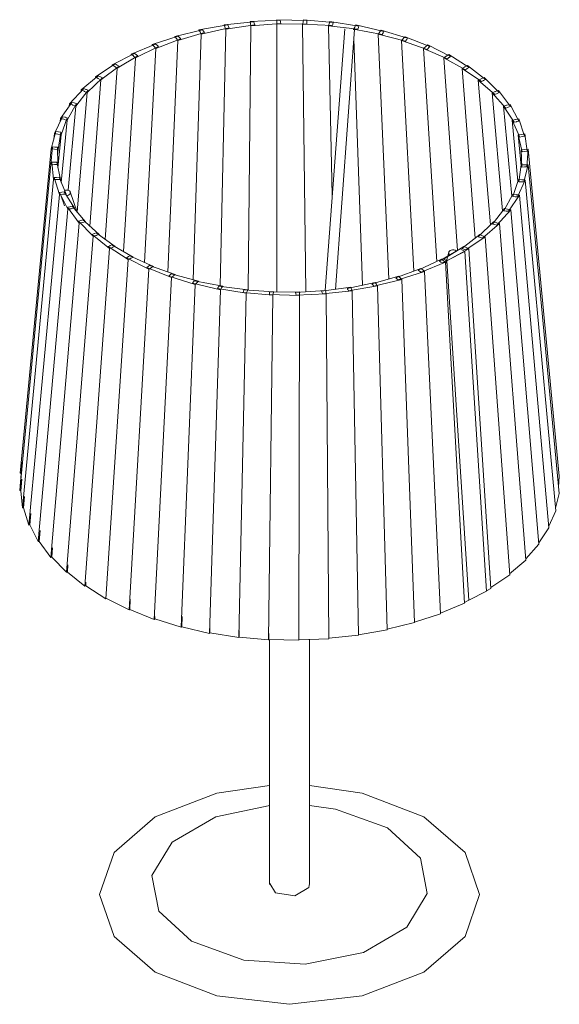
# Model space of a CAD drawing. Header units: millimetres. Extents: x -6760 to -5861, y -92 to 6718.
# Tile 2 of 3: x -6077 to -5861, y 1293 to 1687. Entities that reach past the tile are written whole.
import ezdxf

# ---------------------------------------------------------------- set-up
doc = ezdxf.new("R2010")
doc.units = ezdxf.units.MM
doc.layers.add('E-LITE-EQPM', color=7, linetype='Continuous', lineweight=20)

# ---------------------------------------------------------------- blocks, each defined once
blk = doc.blocks.new('64316 - 64316-36 SAMBA White_ribbon yellow mini table lamp-498520-00 Isometrico PDF')
at = {"layer": 'E-LITE-EQPM', "color": 251, "lineweight": 9, "true_color": 0x636466}
for p, q in [((-7034.05, 1684.88), (-7045.55, 1682.9)), ((-7023.65, 1686.14), (-7035.46, 1684.92)), ((-7035.46, 1684.63), (-7035.46, 1684.92)), ((-7035.46, 1684.92), (-7035.17, 1684.06)), ((-7034.86, 1683.16), (-7023.22, 1684.89)), ((-7033.74, 1684.28), (-7034.05, 1684.88)), ((-7013.06, 1686.72), (-7025.04, 1686.27)), ((-7025.04, 1685.99), (-7025.04, 1686.27)), ((-7025.04, 1686.27), (-7024.9, 1685.38)), ((-7024.9, 1685.38), (-7024.89, 1685.32)), ((-7024.89, 1685.32), (-7024.78, 1684.66)), ((-7024.75, 1684.49), (-7012.86, 1685.45)), ((-7023.43, 1685.51), (-7023.65, 1686.14)), ((-7023.22, 1684.89), (-7023.43, 1685.51)), ((-7014.44, 1685.99), (-7014.45, 1685.32)), ((-7014.45, 1685.15), (-7002.45, 1685.34)), ((-7014.45, 1685.32), (-7014.45, 1685.15)), ((-7014.35, 1578.08), (-7014.45, 1685.15)), ((-7014.42, 1686.94), (-7014.44, 1686.05)), ((-7002.43, 1686.62), (-7014.42, 1686.94)), ((-7012.96, 1686.09), (-7013.06, 1686.72)), ((-7012.94, 1686), (-7012.96, 1686.09)), ((-7012.86, 1685.45), (-7012.94, 1685.99)), ((-7004.05, 1685.31), (-7004.08, 1685.15)), ((-7002.78, 1578.18), (-7004.08, 1685.15)), ((-7004.08, 1685.15), (-6992.12, 1684.57)), ((-7003.92, 1686.04), (-7004.05, 1685.32)), ((-7003.75, 1686.93), (-7003.91, 1686.07)), ((-6991.88, 1685.84), (-7003.75, 1686.93)), ((-7002.45, 1685.34), (-7002.44, 1685.98)), ((-7002.44, 1685.99), (-7002.43, 1686.62)), ((-6993.49, 1685.28), (-6993.72, 1684.65)), ((-6993.14, 1686.23), (-6993.46, 1685.35)), ((-6981.55, 1684.38), (-6993.14, 1686.23)), ((-6992.12, 1684.57), (-6992.02, 1685.12)), ((-6992, 1685.2), (-6991.88, 1685.84)), ((-6982.73, 1684.85), (-6983.2, 1684)), ((-6971.57, 1682.26), (-6982.73, 1684.85)), ((-7044.15, 1682.95), (-7055.18, 1680.25)), ((-7054, 1678.61), (-7043.3, 1681.78)), ((-7047.83, 1582.95), (-7044.65, 1681.2)), ((-7045.56, 1682.61), (-7045.55, 1682.9)), ((-7045.55, 1682.9), (-7045.1, 1682.05)), ((-7045.1, 1682.05), (-7044.74, 1681.36)), ((-7044.73, 1681.35), (-7044.65, 1681.2)), ((-7044.65, 1681.2), (-7033.41, 1683.66)), ((-7043.73, 1682.37), (-7044.15, 1682.95)), ((-7043.3, 1681.78), (-7043.73, 1682.37)), ((-7037.07, 1580.55), (-7034.86, 1683.16)), ((-7035.16, 1684.04), (-7034.92, 1683.33)), ((-7034.92, 1683.32), (-7034.86, 1683.16)), ((-7033.41, 1683.66), (-7033.73, 1684.27)), ((-7025.85, 1578.81), (-7024.75, 1684.49)), ((-7024.78, 1684.65), (-7024.75, 1684.49)), ((-6987.25, 1683.28), (-6995.02, 1578.72)), ((-6993.72, 1684.64), (-6993.78, 1684.48)), ((-6992.2, 1616.62), (-6993.78, 1684.48)), ((-6993.78, 1684.48), (-6982.01, 1683.13)), ((-6990.97, 1579.14), (-6983.27, 1682.98)), ((-6983.59, 1683.31), (-6983.68, 1683.15)), ((-6983.67, 1682.88), (-6983.68, 1683.15)), ((-6983.68, 1683.15), (-6972.25, 1681.05)), ((-6983.21, 1683.99), (-6983.59, 1683.31)), ((-6982.01, 1683.13), (-6981.78, 1683.76)), ((-6981.78, 1683.77), (-6981.55, 1684.38)), ((-6973.78, 1681.33), (-6973.89, 1681.18)), ((-6969.55, 1583.27), (-6973.89, 1681.18)), ((-6973.89, 1681.18), (-6962.94, 1678.36)), ((-6973.36, 1681.88), (-6973.77, 1681.33)), ((-6973.27, 1681.99), (-6973.36, 1681.88)), ((-6972.66, 1682.81), (-6973.27, 1681.99)), ((-6962.06, 1679.52), (-6972.66, 1682.81)), ((-6972.25, 1681.05), (-6971.91, 1681.66)), ((-6971.91, 1681.66), (-6971.57, 1682.26)), ((-7062.92, 1677.22), (-7072.63, 1673.17)), ((-7064.27, 1676.66), (-7064.25, 1676.99)), ((-7053.81, 1680.39), (-7064.25, 1676.99)), ((-7064.25, 1676.99), (-7063.52, 1676.22)), ((-7062.3, 1676.7), (-7062.92, 1677.22)), ((-7062.79, 1675.44), (-7052.77, 1679.28)), ((-7057.95, 1586.07), (-7054, 1678.61)), ((-7055.2, 1679.94), (-7055.18, 1680.25)), ((-7055.18, 1680.25), (-7054.59, 1679.43)), ((-7054.59, 1679.43), (-7054.11, 1678.76)), ((-7054.11, 1678.76), (-7054, 1678.61)), ((-7053.29, 1679.83), (-7053.81, 1680.39)), ((-7052.77, 1679.28), (-7053.29, 1679.83)), ((-6980.19, 1580.8), (-6983.54, 1679.26)), ((-6964.4, 1678.73), (-6964.54, 1678.59)), ((-6959.57, 1586.46), (-6964.54, 1678.59)), ((-6964.54, 1678.59), (-6954.21, 1675.08)), ((-6963.86, 1679.29), (-6964.4, 1678.74)), ((-6963.04, 1680.13), (-6963.79, 1679.36)), ((-6953.14, 1676.18), (-6963.04, 1680.13)), ((-6962.94, 1678.36), (-6962.57, 1678.84)), ((-6962.56, 1678.86), (-6962.5, 1678.94)), ((-6962.5, 1678.94), (-6962.44, 1679.02)), ((-6962.43, 1679.03), (-6962.06, 1679.52)), ((-6954, 1676.85), (-6954.88, 1676.13)), ((-6944.92, 1672.29), (-6954, 1676.85)), ((-7071.35, 1673.48), (-7080.22, 1668.84)), ((-7072.65, 1672.8), (-7072.63, 1673.17)), ((-7072.63, 1673.17), (-7071.77, 1672.45)), ((-7070.66, 1673.01), (-7071.35, 1673.48)), ((-7070.92, 1671.72), (-7061.69, 1676.18)), ((-7070.56, 1672.94), (-7070.66, 1673.01)), ((-7067.28, 1589.86), (-7062.79, 1675.44)), ((-7063.52, 1676.22), (-7062.93, 1675.59)), ((-7062.93, 1675.58), (-7062.79, 1675.44)), ((-7061.69, 1676.18), (-7062.3, 1676.7)), ((-6955.59, 1675.55), (-6955.75, 1675.42)), ((-6950.41, 1590.29), (-6955.75, 1675.42)), ((-6955.75, 1675.42), (-6946.17, 1671.27)), ((-6954.98, 1676.04), (-6955.59, 1675.55)), ((-6954.88, 1676.13), (-6954.98, 1676.05)), ((-6954.21, 1675.08), (-6953.84, 1675.47)), ((-6953.8, 1675.5), (-6953.69, 1675.62)), ((-6953.68, 1675.63), (-6953.14, 1676.18)), ((-6945.65, 1673.01), (-6946.64, 1672.35)), ((-6937.5, 1667.89), (-6945.65, 1673.01)), ((-7079.02, 1669.23), (-7086.93, 1664.04)), ((-7078.25, 1668.8), (-7079.02, 1669.23)), ((-7078.27, 1667.5), (-7069.96, 1672.53)), ((-7075.68, 1594.23), (-7070.92, 1671.72)), ((-7071.77, 1672.45), (-7071.71, 1672.39)), ((-7071.68, 1672.37), (-7071.08, 1671.86)), ((-7071.07, 1671.85), (-7070.92, 1671.72)), ((-7069.96, 1672.53), (-7070.49, 1672.9)), ((-6947.45, 1671.82), (-6947.64, 1671.69)), ((-6942.18, 1594.7), (-6947.64, 1671.69)), ((-6947.64, 1671.69), (-6938.92, 1666.95)), ((-6946.82, 1672.23), (-6947.45, 1671.82)), ((-6946.64, 1672.35), (-6946.81, 1672.24)), ((-6946.17, 1671.27), (-6945.7, 1671.65)), ((-6945.69, 1671.66), (-6945.54, 1671.78)), ((-6945.54, 1671.78), (-6945.44, 1671.86)), ((-6945.42, 1671.88), (-6944.92, 1672.29)), ((-7084.77, 1662.84), (-7077.47, 1668.37)), ((-7083.03, 1599.12), (-7078.27, 1667.5)), ((-7080.25, 1668.42), (-7080.22, 1668.84)), ((-7080.22, 1668.84), (-7079.25, 1668.17)), ((-7079.25, 1668.17), (-7078.45, 1667.63)), ((-7078.45, 1667.63), (-7078.27, 1667.5)), ((-7077.47, 1668.37), (-7078.25, 1668.8)), ((-6940.08, 1667.58), (-6940.29, 1667.47)), ((-6935.01, 1599.6), (-6940.29, 1667.47)), ((-6940.29, 1667.47), (-6932.54, 1662.2)), ((-6939.32, 1667.99), (-6940.08, 1667.58)), ((-6939.19, 1668.06), (-6939.3, 1668)), ((-6938.09, 1668.65), (-6939.19, 1668.06)), ((-6938.92, 1666.95), (-6938.27, 1667.38)), ((-6938.21, 1667.42), (-6937.5, 1667.89)), ((-6930.98, 1663.04), (-6938.09, 1668.65)), ((-7085.81, 1664.51), (-7092.66, 1658.84)), ((-7090.32, 1657.79), (-7084.14, 1663.75)), ((-7089.25, 1604.42), (-7084.77, 1662.84)), ((-7086.96, 1663.55), (-7086.93, 1664.04)), ((-7086.93, 1664.04), (-7085.85, 1663.44)), ((-7085.85, 1663.44), (-7084.97, 1662.95)), ((-7084.97, 1664.13), (-7085.81, 1664.51)), ((-7084.97, 1662.95), (-7084.77, 1662.84)), ((-7084.14, 1663.75), (-7084.94, 1664.11)), ((-6933.58, 1662.9), (-6933.8, 1662.81)), ((-6928.95, 1604.91), (-6933.8, 1662.81)), ((-6933.8, 1662.81), (-6927.13, 1657.07)), ((-6932.84, 1663.22), (-6933.58, 1662.9)), ((-6932.61, 1663.32), (-6932.75, 1663.26)), ((-6931.43, 1663.83), (-6932.61, 1663.32)), ((-6932.54, 1662.2), (-6931.95, 1662.52)), ((-6931.9, 1662.55), (-6931.76, 1662.62)), ((-6931.76, 1662.62), (-6930.98, 1663.04)), ((-6925.43, 1657.8), (-6931.43, 1663.83)), ((-7091.65, 1659.38), (-7097.36, 1653.3)), ((-7094.86, 1652.41), (-7089.87, 1658.74)), ((-7094.27, 1610.1), (-7090.32, 1657.79)), ((-7092.71, 1658.25), (-7092.66, 1658.84)), ((-7092.66, 1658.84), (-7091.49, 1658.31)), ((-7090.76, 1659.06), (-7091.65, 1659.38)), ((-7091.49, 1658.31), (-7091.31, 1658.23)), ((-7091.31, 1658.23), (-7090.54, 1657.88)), ((-7090.56, 1658.98), (-7090.76, 1659.06)), ((-7089.87, 1658.74), (-7090.54, 1658.98)), ((-7090.53, 1657.88), (-7090.32, 1657.79)), ((-6928.02, 1657.83), (-6928.25, 1657.75)), ((-6924.07, 1610.52), (-6928.25, 1657.75)), ((-6928.25, 1657.75), (-6922.74, 1651.62)), ((-6927.27, 1658.09), (-6928.02, 1657.83)), ((-6926.99, 1658.19), (-6927.23, 1658.1)), ((-6927.13, 1657.07), (-6926.28, 1657.44)), ((-6925.73, 1658.62), (-6926.99, 1658.19)), ((-6926.28, 1657.44), (-6925.43, 1657.8)), ((-6920.94, 1652.24), (-6925.73, 1658.62)), ((-7096.46, 1653.9), (-7100.96, 1647.5)), ((-7098.34, 1646.77), (-7094.59, 1653.38)), ((-7097.43, 1652.52), (-7097.36, 1653.3)), ((-7097.36, 1653.3), (-7096.11, 1652.85)), ((-7095.53, 1653.64), (-7096.46, 1653.9)), ((-7094.59, 1653.38), (-7095.51, 1653.64)), ((-7097.82, 1618.74), (-7094.86, 1652.41)), ((-7096.11, 1652.85), (-7096.04, 1652.83)), ((-7096.04, 1652.83), (-7095.09, 1652.49)), ((-7095.09, 1652.49), (-7094.86, 1652.41)), ((-6923.47, 1652.43), (-6923.72, 1652.37)), ((-6920.4, 1616.36), (-6923.72, 1652.37)), ((-6923.72, 1652.37), (-6919.43, 1645.92)), ((-6922.45, 1652.71), (-6923.47, 1652.43)), ((-6922.74, 1651.62), (-6921.92, 1651.9)), ((-6921.08, 1653.07), (-6922.4, 1652.72)), ((-6921.84, 1651.93), (-6920.94, 1652.24)), ((-6917.54, 1646.42), (-6921.08, 1653.07)), ((-7100.19, 1648.15), (-7103.41, 1641.5)), ((-7101.06, 1646.34), (-7100.96, 1647.5)), ((-7100.96, 1647.5), (-7099.65, 1647.13)), ((-7100.7, 1640.94), (-7098.25, 1647.75)), ((-7100.62, 1621.81), (-7098.34, 1646.77)), ((-7099.22, 1647.95), (-7100.19, 1648.15)), ((-7099.5, 1647.09), (-7098.58, 1646.83)), ((-7099.01, 1647.91), (-7099.22, 1647.95)), ((-7098.25, 1647.75), (-7098.98, 1647.9)), ((-7098.58, 1646.83), (-7098.34, 1646.77)), ((-6920, 1646.78), (-6920.25, 1646.73)), ((-6917.94, 1622.35), (-6920.25, 1646.73)), ((-6920.25, 1646.73), (-6917.24, 1640.04)), ((-6918.89, 1646.99), (-6920, 1646.78)), ((-6919.43, 1645.92), (-6918.48, 1646.17)), ((-6917.52, 1647.26), (-6918.84, 1647)), ((-6918.48, 1646.17), (-6918.43, 1646.18)), ((-6918.41, 1646.19), (-6917.54, 1646.42)), ((-6915.29, 1640.42), (-6917.52, 1647.26)), ((-7102.78, 1642.2), (-7104.69, 1635.38)), ((-7103.63, 1639.14), (-7103.41, 1641.5)), ((-7103.41, 1641.5), (-7102.06, 1641.22)), ((-7101.79, 1642.06), (-7102.78, 1642.2)), ((-7101.92, 1635), (-7100.8, 1641.92)), ((-7100.8, 1641.92), (-7101.79, 1642.06)), ((-7102.06, 1641.22), (-7100.95, 1640.99)), ((-7101.95, 1627.7), (-7100.7, 1640.94)), ((-7100.95, 1640.99), (-7100.7, 1640.94)), ((-6917.64, 1640.93), (-6917.89, 1640.9)), ((-6916.7, 1628.41), (-6917.89, 1640.9)), ((-6917.89, 1640.9), (-6916.19, 1634.06)), ((-6916.51, 1641.08), (-6917.64, 1640.93)), ((-6917.24, 1640.04), (-6916.26, 1640.23)), ((-6915.12, 1641.25), (-6916.51, 1641.08)), ((-6916.26, 1640.23), (-6915.29, 1640.42)), ((-6914.21, 1634.32), (-6915.12, 1641.25)), ((-7117.09, 1505.65), (-7104.69, 1635.38)), ((-7104.2, 1636.11), (-7104.78, 1629.21)), ((-7104.69, 1635.38), (-7104.27, 1635.32)), ((-7104.27, 1635.32), (-7103.33, 1635.19)), ((-7103.2, 1636.04), (-7104.2, 1636.11)), ((-7103.31, 1635.19), (-7101.92, 1635)), ((-7102.21, 1635.97), (-7103.2, 1636.04)), ((-7101.99, 1629.01), (-7102.21, 1635.97)), ((-7102.11, 1633), (-7101.92, 1635)), ((-6916.42, 1634.97), (-6916.68, 1634.96)), ((-6916.68, 1634.96), (-6916.32, 1628.05)), ((-6915.28, 1635.04), (-6916.42, 1634.97)), ((-6916.19, 1634.06), (-6915.2, 1634.19)), ((-6913.89, 1635.13), (-6915.28, 1635.04)), ((-6915.2, 1634.19), (-6914.21, 1634.32)), ((-6914.32, 1628.18), (-6913.89, 1635.13)), ((-6901.39, 1504.47), (-6913.89, 1635.13)), ((-7104.44, 1629.98), (-7103.68, 1623.08)), ((-7103.45, 1629.97), (-7104.44, 1629.98)), ((-7102.45, 1629.96), (-7103.34, 1629.97)), ((-7100.9, 1623.06), (-7102.45, 1629.96)), ((-7117.28, 1498.69), (-7104.78, 1629.21)), ((-7104.78, 1629.21), (-7104.35, 1629.18)), ((-7104.35, 1629.18), (-7103.39, 1629.11)), ((-7103.3, 1629.11), (-7101.99, 1629.01)), ((-7102.07, 1628.23), (-7101.99, 1629.01)), ((-6916.62, 1628.97), (-6917.6, 1622.09)), ((-6915.23, 1628.97), (-6916.62, 1628.97)), ((-6916.32, 1628.05), (-6915.32, 1628.11)), ((-6915.62, 1622.08), (-6913.84, 1628.96)), ((-6915.29, 1628.12), (-6914.32, 1628.18)), ((-6914.27, 1628.97), (-6915.23, 1628.97)), ((-6913.84, 1628.96), (-6914.27, 1628.97)), ((-6901.43, 1497.5), (-6913.84, 1628.96)), ((-7116.12, 1491.75), (-7103.68, 1623.08)), ((-7103.68, 1623.08), (-7103.25, 1623.08)), ((-7102.52, 1623.92), (-7103.49, 1623.86)), ((-7103.49, 1623.86), (-7101.4, 1617.06)), ((-7103.25, 1623.08), (-7102.29, 1623.07)), ((-7101.54, 1623.97), (-7102.51, 1623.92)), ((-7102.29, 1623.07), (-7100.9, 1623.06)), ((-7098.67, 1617.22), (-7101.54, 1623.97)), ((-7100.95, 1622.58), (-7100.9, 1623.06)), ((-6917.71, 1623.02), (-6920.02, 1616.24)), ((-6918.08, 1616.11), (-6914.99, 1622.84)), ((-6916.42, 1622.93), (-6917.71, 1623.02)), ((-6917.6, 1622.09), (-6916.65, 1622.09)), ((-6916.61, 1622.09), (-6915.62, 1622.08)), ((-6915.41, 1622.86), (-6916.35, 1622.93)), ((-6914.99, 1622.84), (-6915.41, 1622.86)), ((-6902.81, 1490.58), (-6914.99, 1622.84)), ((-7100.42, 1617.96), (-7101.37, 1617.85)), ((-7101.37, 1617.85), (-7097.97, 1611.22)), ((-7099.48, 1618.08), (-7100.42, 1617.96)), ((-7099.48, 1618.07), (-7099.48, 1618.08)), ((-7095.32, 1611.55), (-7099.48, 1618.08)), ((-7094.23, 1610), (-7097.06, 1618.15)), ((-7113.63, 1484.93), (-7101.4, 1617.06)), ((-7101.4, 1617.06), (-7100.98, 1617.08)), ((-7100.98, 1617.08), (-7100.04, 1617.14)), ((-7100.84, 1616.83), (-7099.36, 1612.57)), ((-7100.04, 1617.14), (-7098.67, 1617.22)), ((-7098.7, 1616.92), (-7098.67, 1617.22)), ((-6919.95, 1617.18), (-6923.56, 1610.59)), ((-6921.68, 1610.34), (-6917.32, 1616.82)), ((-6920.02, 1616.24), (-6919.05, 1616.18)), ((-6918.64, 1617), (-6919.95, 1617.18)), ((-6919.05, 1616.18), (-6918.08, 1616.11)), ((-6917.73, 1616.87), (-6918.6, 1616.99)), ((-6917.32, 1616.82), (-6917.73, 1616.87)), ((-6905.53, 1483.78), (-6917.32, 1616.82)), ((-7109.84, 1478.31), (-7097.97, 1611.22)), ((-7097.19, 1612.18), (-7098.1, 1612)), ((-7098.1, 1612), (-7093.44, 1605.64)), ((-7097.97, 1611.22), (-7097.57, 1611.27)), ((-7097.56, 1611.27), (-7096.65, 1611.39)), ((-7097, 1612.22), (-7097.19, 1612.18)), ((-7096.29, 1612.36), (-7097, 1612.22)), ((-7096.54, 1611.4), (-7095.32, 1611.55)), ((-7090.9, 1606.14), (-7096.29, 1612.36)), ((-7095.35, 1611.28), (-7095.32, 1611.55)), ((-6923.31, 1611.51), (-6928.17, 1605.2)), ((-6926.38, 1604.83), (-6920.8, 1610.99)), ((-6923.56, 1610.59), (-6922.62, 1610.46)), ((-6922.05, 1611.25), (-6923.31, 1611.51)), ((-6922.62, 1610.46), (-6921.68, 1610.34)), ((-6921.19, 1611.07), (-6922.05, 1611.25)), ((-6920.8, 1610.99), (-6921.18, 1611.07)), ((-6909.54, 1477.21), (-6920.8, 1610.99)), ((-7092.86, 1606.64), (-7093.72, 1606.41)), ((-7093.72, 1606.41), (-7087.85, 1600.39)), ((-7092.01, 1606.88), (-7092.86, 1606.64)), ((-7092.17, 1605.89), (-7090.9, 1606.14)), ((-7091.13, 1606.09), (-7092.01, 1606.88)), ((-7085.46, 1601.04), (-7091.1, 1606.07)), ((-7090.92, 1605.91), (-7090.9, 1606.14)), ((-6927.74, 1606.1), (-6933.79, 1600.14)), ((-6927.73, 1606.07), (-6927.74, 1606.1)), ((-6926.7, 1605.8), (-6927.74, 1606.1)), ((-7104.79, 1471.98), (-7093.44, 1605.64)), ((-7093.44, 1605.64), (-7093.05, 1605.72)), ((-7093.04, 1605.72), (-7092.17, 1605.89)), ((-6932.1, 1599.66), (-6925.37, 1605.42)), ((-6928.17, 1605.2), (-6927.27, 1605.01)), ((-6927.27, 1605.01), (-6926.38, 1604.83)), ((-6925.74, 1605.53), (-6926.56, 1605.76)), ((-6925.37, 1605.42), (-6925.74, 1605.53)), ((-6914.8, 1470.94), (-6925.37, 1605.42)), ((-7098.55, 1466.02), (-7087.85, 1600.39)), ((-7087.49, 1601.42), (-7088.28, 1601.13)), ((-7088.28, 1601.13), (-7081.29, 1595.53)), ((-7087.85, 1600.39), (-7087.49, 1600.49)), ((-7087.35, 1601.47), (-7087.49, 1601.42)), ((-7087.48, 1600.49), (-7086.66, 1600.71)), ((-7086.7, 1601.71), (-7087.34, 1601.48)), ((-7079.08, 1596.33), (-7086.7, 1601.71)), ((-7086.66, 1600.71), (-7086.49, 1600.76)), ((-7086.47, 1600.77), (-7085.46, 1601.04)), ((-7085.48, 1600.85), (-7085.46, 1601.04)), ((-6933.18, 1601.01), (-6940.36, 1595.48)), ((-6938.8, 1594.89), (-6931, 1600.18)), ((-6933.79, 1600.14), (-6932.95, 1599.9)), ((-6932.09, 1600.6), (-6933.18, 1601.01)), ((-6932.95, 1599.9), (-6932.1, 1599.66)), ((-6931.34, 1600.31), (-6932.09, 1600.6)), ((-6931, 1600.18), (-6931.34, 1600.31)), ((-6921.23, 1465.04), (-6931, 1600.18)), ((-7091.2, 1460.49), (-7081.29, 1595.53)), ((-7081.15, 1596.58), (-7081.87, 1596.24)), ((-7081.87, 1596.24), (-7073.83, 1591.12)), ((-7081.29, 1595.53), (-7080.95, 1595.65)), ((-7081.06, 1596.61), (-7081.15, 1596.58)), ((-7080.43, 1596.91), (-7081.04, 1596.63)), ((-7080.94, 1595.65), (-7080.18, 1595.93)), ((-7071.82, 1592.06), (-7080.43, 1596.91)), ((-7080.18, 1595.93), (-7080.1, 1595.96)), ((-7080.09, 1595.96), (-7079.08, 1596.33)), ((-7079.09, 1596.15), (-7079.08, 1596.33)), ((-6941.1, 1595.32), (-6949.52, 1590.4)), ((-6939.58, 1596.3), (-6947.78, 1591.26)), ((-6946.05, 1590.78), (-6939.18, 1594.33)), ((-6944.96, 1591.34), (-6937.6, 1595.34)), ((-6940.14, 1594.83), (-6941.1, 1595.32)), ((-6940.36, 1595.48), (-6939.58, 1595.18)), ((-6939.32, 1594.41), (-6940.14, 1594.83)), ((-6938.59, 1595.82), (-6939.58, 1596.3)), ((-6939.58, 1595.18), (-6938.8, 1594.89)), ((-6939.18, 1594.33), (-6939.31, 1594.4)), ((-6930.56, 1458.47), (-6939.18, 1594.33)), ((-6937.91, 1595.49), (-6938.59, 1595.82)), ((-6937.6, 1595.34), (-6937.91, 1595.49)), ((-6928.76, 1459.59), (-6937.6, 1595.34)), ((-7082.83, 1455.47), (-7073.83, 1591.12)), ((-7073.91, 1592.17), (-7074.54, 1591.79)), ((-7074.54, 1591.79), (-7065.56, 1587.22)), ((-7073.78, 1592.25), (-7073.91, 1592.17)), ((-7073.83, 1591.12), (-7073.52, 1591.26)), ((-7073.27, 1592.55), (-7073.77, 1592.25)), ((-7073.51, 1591.26), (-7072.82, 1591.59)), ((-7063.78, 1588.28), (-7073.27, 1592.55)), ((-7072.82, 1591.59), (-7072.66, 1591.66)), ((-7072.65, 1591.67), (-7071.82, 1592.06)), ((-7071.83, 1591.9), (-7071.82, 1592.06)), ((-6948.54, 1591.16), (-6957.86, 1586.81)), ((-6949.52, 1590.4), (-6948.97, 1590.12)), ((-6947.81, 1590.67), (-6948.54, 1591.16)), ((-6948.14, 1589.7), (-6946.37, 1590.61)), ((-6947.7, 1590.6), (-6947.8, 1590.67)), ((-6947.78, 1591.26), (-6947.17, 1590.97)), ((-6947.12, 1590.22), (-6947.7, 1590.6)), ((-6947.08, 1590.92), (-6946.41, 1590.59)), ((-6945.57, 1594), (-6946.83, 1589.53)), ((-6946.37, 1590.58), (-6946.05, 1590.75)), ((-6946.37, 1590.58), (-6937.53, 1454.83)), ((-7073.53, 1451.02), (-7065.56, 1587.22)), ((-7065.86, 1588.26), (-7066.4, 1587.84)), ((-7066.4, 1587.84), (-7056.59, 1583.87)), ((-7065.71, 1588.37), (-7065.86, 1588.26)), ((-7065.31, 1588.67), (-7065.7, 1588.37)), ((-7065.56, 1587.22), (-7065.28, 1587.38)), ((-7055.06, 1585.04), (-7065.31, 1588.67)), ((-7065.28, 1587.38), (-7064.67, 1587.75)), ((-7064.67, 1587.75), (-7064.52, 1587.83)), ((-7064.52, 1587.83), (-7063.78, 1588.28)), ((-7063.78, 1588.13), (-7063.78, 1588.28)), ((-6956.75, 1587.5), (-6966.85, 1583.78)), ((-6957.86, 1586.81), (-6957.26, 1586.42)), ((-6957.26, 1586.42), (-6956.66, 1586.02)), ((-6956.03, 1586.89), (-6956.75, 1587.5)), ((-6956.66, 1586.02), (-6946.86, 1590.05)), ((-6955.54, 1586.48), (-6956.03, 1586.89)), ((-6955.32, 1586.29), (-6955.54, 1586.48)), ((-6948.97, 1590.12), (-6948.83, 1590.05)), ((-6948.83, 1590.05), (-6948.14, 1589.7)), ((-6946.86, 1590.05), (-6947.12, 1590.22)), ((-6939.3, 1453.66), (-6946.86, 1590.05)), ((-7063.44, 1447.2), (-7056.59, 1583.87)), ((-7057.1, 1584.89), (-7057.55, 1584.44)), ((-7057.55, 1584.44), (-7047.03, 1581.13)), ((-7056.65, 1585.34), (-7057.03, 1584.96)), ((-7045.77, 1582.39), (-7056.65, 1585.34)), ((-7056.59, 1583.87), (-7056.35, 1584.05)), ((-7056.35, 1584.06), (-7055.82, 1584.46)), ((-7055.73, 1584.53), (-7055.06, 1585.04)), ((-7055.06, 1584.9), (-7055.06, 1585.04)), ((-7047.41, 1582.58), (-7047.75, 1582.1)), ((-7036.02, 1580.35), (-7047.41, 1582.58)), ((-7046.4, 1581.76), (-7045.77, 1582.39)), ((-7045.77, 1582.26), (-7045.77, 1582.39)), ((-6965.6, 1584.39), (-6976.37, 1581.34)), ((-6975.55, 1580.42), (-6964.45, 1583.1)), ((-6966.85, 1583.78), (-6966.34, 1583.35)), ((-6966.34, 1583.35), (-6965.83, 1582.92)), ((-6965.83, 1582.92), (-6955.32, 1586.29)), ((-6965.03, 1583.74), (-6965.6, 1584.39)), ((-6964.63, 1583.3), (-6965.03, 1583.74)), ((-6964.45, 1583.1), (-6964.63, 1583.3)), ((-6959.29, 1445.89), (-6964.45, 1583.1)), ((-6948.92, 1449.45), (-6955.32, 1586.29)), ((-7052.67, 1444.05), (-7047.03, 1581.13)), ((-7047.75, 1582.1), (-7048.1, 1581.62)), ((-7048.1, 1581.62), (-7037, 1579.01)), ((-7047.03, 1581.13), (-7046.83, 1581.32)), ((-7046.83, 1581.32), (-7046.4, 1581.76)), ((-7041.36, 1441.61), (-7037, 1579.01)), ((-7037.92, 1579.93), (-7038.17, 1579.44)), ((-7038.17, 1579.44), (-7026.62, 1577.56)), ((-7037.68, 1580.43), (-7037.92, 1579.93)), ((-7025.94, 1578.95), (-7037.68, 1580.43)), ((-7037, 1579.01), (-7036.85, 1579.22)), ((-7036.84, 1579.22), (-7036.51, 1579.68)), ((-7036.51, 1579.68), (-7036.02, 1580.35)), ((-7036.03, 1580.22), (-7036.02, 1580.35)), ((-7027.6, 1578.92), (-7027.72, 1578.47)), ((-7015.66, 1578.2), (-7027.6, 1578.92)), ((-7026.25, 1578.31), (-7025.94, 1578.95)), ((-7025.95, 1578.82), (-7025.94, 1578.95)), ((-6994.98, 1578.72), (-7006.89, 1577.89)), ((-6984.84, 1579.97), (-6996.52, 1578.38)), ((-6996.12, 1577.38), (-6984.28, 1578.57)), ((-6994.85, 1578.01), (-6994.98, 1578.72)), ((-6975.01, 1581.87), (-6986.3, 1579.54)), ((-6986.3, 1579.54), (-6985.99, 1579.05)), ((-6985.98, 1579.04), (-6985.68, 1578.57)), ((-6985.68, 1578.57), (-6974.15, 1580.51)), ((-6984.56, 1579.27), (-6984.84, 1579.97)), ((-6984.37, 1578.79), (-6984.56, 1579.27)), ((-6984.28, 1578.57), (-6984.37, 1578.79)), ((-6981.77, 1440.86), (-6984.28, 1578.57)), ((-6976.37, 1581.34), (-6975.96, 1580.88)), ((-6975.96, 1580.88), (-6975.55, 1580.42)), ((-6974.58, 1581.19), (-6975.01, 1581.87)), ((-6974.28, 1580.73), (-6974.58, 1581.19)), ((-6974.15, 1580.51), (-6974.28, 1580.72)), ((-6970.29, 1443.01), (-6974.15, 1580.51)), ((-7029.65, 1439.92), (-7026.62, 1577.56)), ((-7027.74, 1578.41), (-7027.87, 1577.91)), ((-7027.87, 1577.91), (-7016.03, 1576.78)), ((-7026.62, 1577.56), (-7026.52, 1577.77)), ((-7026.51, 1577.78), (-7026.28, 1578.25)), ((-7017.69, 1438.99), (-7016.03, 1576.78)), ((-7017.32, 1577.54), (-7017.34, 1577.05)), ((-7017.34, 1577.05), (-7005.35, 1576.69)), ((-7017.3, 1578.07), (-7017.32, 1577.56)), ((-7005.29, 1578.13), (-7017.3, 1578.07)), ((-7016.03, 1576.78), (-7015.97, 1577)), ((-7015.97, 1577.01), (-7015.84, 1577.49)), ((-7015.84, 1577.49), (-7015.66, 1578.2)), ((-7015.66, 1578.08), (-7015.66, 1578.2)), ((-7006.89, 1577.89), (-7006.82, 1577.48)), ((-7006.82, 1577.47), (-7006.8, 1577.38)), ((-7006.8, 1577.38), (-7006.71, 1576.87)), ((-7006.71, 1576.87), (-6994.72, 1577.29)), ((-7005.62, 1438.84), (-7005.35, 1576.69)), ((-7005.35, 1576.69), (-7005.34, 1576.91)), ((-7005.34, 1576.92), (-7005.32, 1577.41)), ((-7005.32, 1577.47), (-7005.29, 1578.13)), ((-6996.52, 1578.38), (-6996.32, 1577.88)), ((-6996.32, 1577.88), (-6996.12, 1577.38)), ((-6994.76, 1577.52), (-6994.85, 1578.01)), ((-6994.72, 1577.29), (-6994.76, 1577.51)), ((-6993.6, 1439.47), (-6994.72, 1577.29)), ((-7116.27, 1510.09), (-7116.7, 1505.58)), ((-7117.28, 1498.69), (-7116.7, 1505.58)), ((-7116.7, 1505.6), (-7117.09, 1505.65)), ((-6901.39, 1504.47), (-6901.67, 1500.02)), ((-7116.45, 1503.24), (-7116.88, 1498.64)), ((-7116.6, 1501.93), (-7116.55, 1503.31)), ((-7116.88, 1498.66), (-7117.28, 1498.69)), ((-7116.12, 1491.75), (-7116.88, 1498.64)), ((-7115.29, 1496.38), (-7115.72, 1491.73)), ((-6901.43, 1497.5), (-6902.92, 1491.7)), ((-7115.73, 1491.75), (-7116.12, 1491.75)), ((-7113.63, 1484.93), (-7115.72, 1491.73)), ((-7112.82, 1489.52), (-7113.23, 1484.94)), ((-6902.81, 1490.58), (-6905.6, 1484.51)), ((-7113.24, 1484.95), (-7113.63, 1484.93)), ((-7109.84, 1478.31), (-7113.23, 1484.94)), ((-7109.08, 1482.67), (-7109.45, 1478.35)), ((-6905.53, 1483.78), (-6909.59, 1477.75)), ((-7109.46, 1478.36), (-7109.84, 1478.31)), ((-7104.79, 1471.98), (-7109.45, 1478.35)), ((-6909.54, 1477.21), (-6914.83, 1471.37)), ((-7104.12, 1475.81), (-7104.42, 1472.04)), ((-7104.43, 1472.05), (-7104.79, 1471.98)), ((-7098.55, 1466.02), (-7104.42, 1472.04)), ((-7097.99, 1468.96), (-7098.2, 1466.1)), ((-6914.8, 1470.94), (-6921.26, 1465.4)), ((-7098.21, 1466.11), (-7098.55, 1466.02)), ((-7091.2, 1460.49), (-7098.2, 1466.1)), ((-6921.23, 1465.04), (-6928.78, 1459.91)), ((-7090.88, 1460.6), (-7091.2, 1460.49)), ((-7090.77, 1462.1), (-7090.87, 1460.59)), ((-7082.83, 1455.47), (-7090.87, 1460.59)), ((-6930.56, 1458.47), (-6937.53, 1454.86)), ((-6928.76, 1459.59), (-6930.57, 1458.62)), ((-7082.54, 1455.6), (-7082.83, 1455.47)), ((-7073.53, 1451.02), (-7082.52, 1455.59)), ((-7073.05, 1455.25), (-7073.26, 1451.16)), ((-6939.3, 1453.66), (-6948.93, 1449.7)), ((-6937.55, 1454.85), (-6939.32, 1453.94)), ((-6936.51, 1455.39), (-6937.53, 1454.83)), ((-7073.28, 1451.17), (-7073.53, 1451.02)), ((-7063.44, 1447.2), (-7073.26, 1451.16)), ((-6948.92, 1449.45), (-6959.3, 1446.12)), ((-7063.22, 1447.36), (-7063.44, 1447.2)), ((-7063.16, 1448.39), (-7063.2, 1447.36)), ((-7052.67, 1444.05), (-7063.2, 1447.36)), ((-7052.33, 1448.39), (-7052.47, 1444.22)), ((-6959.29, 1445.89), (-6970.29, 1443.23)), ((-7052.49, 1444.23), (-7052.67, 1444.05)), ((-7041.36, 1441.61), (-7052.47, 1444.22)), ((-7041.22, 1441.8), (-7041.36, 1441.61)), ((-7041.14, 1444.44), (-7041.2, 1441.8)), ((-7029.65, 1439.92), (-7041.2, 1441.8)), ((-7029.5, 1442.76), (-7029.53, 1440.11)), ((-7017.6, 1441.53), (-7017.61, 1439.19)), ((-6981.77, 1440.86), (-6993.6, 1439.67)), ((-6970.29, 1443.01), (-6981.78, 1441.07)), ((-7029.56, 1440.12), (-7029.65, 1439.92)), ((-7017.69, 1438.99), (-7029.53, 1440.11)), ((-7017.64, 1439.19), (-7017.69, 1438.99)), ((-7005.62, 1438.84), (-7017.61, 1439.19)), ((-7017.29, 1439.18), (-7017.29, 1341.17)), ((-7005.61, 1439.04), (-7005.62, 1438.84)), ((-7005.58, 1439.04), (-7005.61, 1439.17)), ((-6993.6, 1439.47), (-7005.58, 1439.04)), ((-7001.28, 1341.17), (-7001.28, 1439.2)), ((-7014.94, 1337.91), (-7017.26, 1341.57))]:
    blk.add_line(p, q, dxfattribs=at)
for points in [[(-7098.4, 1616.39, 0), (-7097.97, 1616.6, 0), (-7097.57, 1616.89, 0), (-7097.27, 1617.21, 0), (-7097.08, 1617.56, 0), (-7097.02, 1617.9, 0), (-7097.09, 1618.22, 0), (-7097.29, 1618.48, 0), (-7097.6, 1618.68, 0), (-7098, 1618.79, 0), (-7098.47, 1618.82, 0), (-7098.97, 1618.75, 0), (-7099.28, 1618.67, 0)], [(-6942.52, 1594.5, 0), (-6942.63, 1594.57, 0), (-6943.1, 1594.78, 0), (-6943.61, 1594.91, 0), (-6944.12, 1594.93, 0), (-6944.6, 1594.86, 0), (-6945.01, 1594.69, 0), (-6945.33, 1594.44, 0), (-6945.53, 1594.12, 0), (-6945.61, 1593.75, 0), (-6945.55, 1593.37, 0), (-6945.36, 1592.99, 0), (-6945.28, 1592.88, 0)], [(-6902.05, 1504.05, 0), (-6902.06, 1504.45, 0), (-6902.1, 1504.85, 0)], [(-7063.03, 1306.17, 0), (-7079.5, 1320.41, 0), (-7085.29, 1337.2, 0), (-7079.5, 1353.99, 0), (-7063.03, 1368.23, 0), (-7038.37, 1377.74, 0), (-7017.27, 1380.83, 0)], [(-7001.3, 1380.83, 0), (-6980.2, 1377.74, 0), (-6955.54, 1368.23, 0)], [(-7017.22, 1372.85, 0), (-7038.78, 1368.27, 0), (-7056.22, 1358.2, 0), (-7064.37, 1344.76, 0), (-7061.61, 1330.6, 0), (-7048.48, 1318.54, 0)], [(-6970.09, 1363.81, 0), (-6990.98, 1371.38, 0), (-7001.28, 1372.82, 0)], [(-6955.54, 1368.23, 0), (-6939.07, 1353.99, 0), (-6933.28, 1337.2, 0), (-6939.07, 1320.41, 0), (-6955.54, 1306.17, 0), (-6980.2, 1296.66, 0), (-7009.29, 1293.32, 0), (-7038.37, 1296.66, 0), (-7063.03, 1306.17, 0)], [(-7048.48, 1318.54, 0), (-7027.59, 1310.96, 0), (-7003.08, 1309.37, 0), (-6979.79, 1314.07, 0), (-6962.35, 1324.15, 0), (-6954.2, 1337.59, 0), (-6956.96, 1351.74, 0), (-6970.09, 1363.81, 0)], [(-7001.31, 1341.57, 0), (-7001.56, 1339.98, 0), (-7007.21, 1336.71, 0), (-7014.94, 1337.91, 0)]]:
    blk.add_polyline3d(points, dxfattribs=at)

msp = doc.modelspace()

# ---------------------------------------------------------------- block references
at = {"layer": 'E-LITE-EQPM', "color": 9, "lineweight": 9, "true_color": 0xc0c0c0}
msp.add_blockref('64316 - 64316-36 SAMBA White_ribbon yellow mini table lamp-498520-00 Isometrico PDF', (1039.89, 0), dxfattribs=at)

doc.saveas('drawing.dxf')
